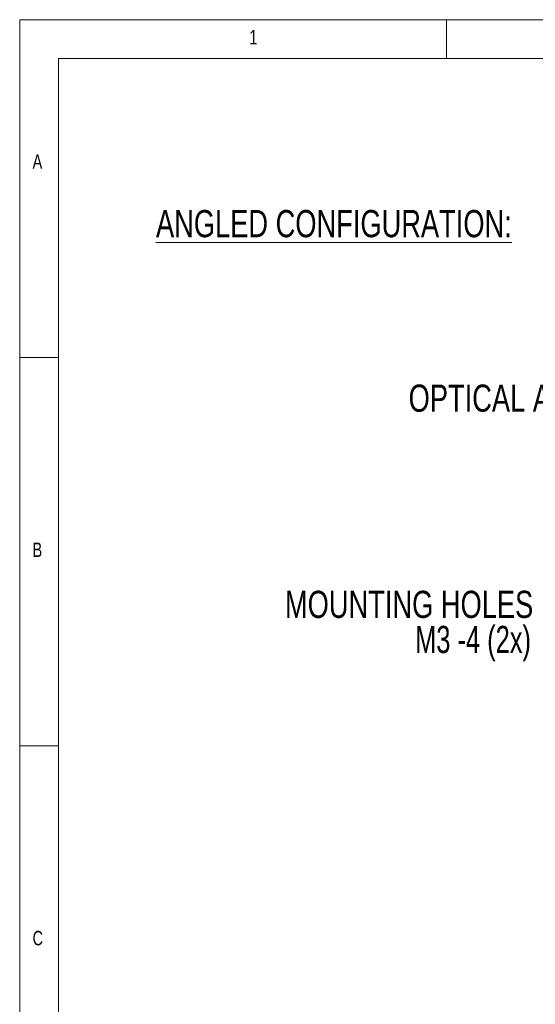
# Model space of a CAD drawing. Header units: millimetres. Extents: x 5 to 415, y 5 to 292.
# Tile 18 of 57: x 5 to 71, y 165 to 292. Entities that reach past the tile are written whole.
import ezdxf

# ---------------------------------------------------------------- set-up
doc = ezdxf.new("R2010")
doc.units = ezdxf.units.MM
doc.styles.add('SLDTEXTSTYLE0', font='TXT', dxfattribs={"width": 0.75})
doc.styles.add('SLDTEXTSTYLE2', font='TXT', dxfattribs={"width": 0.7})

# ---------------------------------------------------------------- blocks, each defined once
blk = doc.blocks.new('SW_NOTE_4')
at = {"color": 0, "linetype": 'Continuous', "lineweight": 0, "char_height": 3.5, "attachment_point": 3}
for s, insert, style in [('MOUNTING HOLES', (-0.74, 6.38), 'SLDTEXTSTYLE0'), ('M3 -4 (2x)', (-1.03, 1.86), 'SLDTEXTSTYLE2')]:
    blk.add_mtext(s, dxfattribs=dict(at, insert=insert, style=style))
blk = doc.blocks.new('SW_NOTE_5')
at = {"color": 0, "linetype": 'Continuous', "lineweight": 0, "insert": (-30.66, 1.81), "char_height": 3.5, "attachment_point": 1, "style": 'SLDTEXTSTYLE0'}
blk.add_mtext('OPTICAL AXIS', dxfattribs=at)

msp = doc.modelspace()

# ---------------------------------------------------------------- linework, layer by layer
at = {"color": 7, "linetype": 'Continuous', "lineweight": 0}
for p, q in [((415, 292), (5, 292)), ((5, 292), (5, 5)), ((60, 287), (60, 292)), ((409.996, 287), (9.996, 287)), ((9.996, 287), (9.996, 10)), ((10, 248.5), (5, 248.5)), ((5, 198.5), (10, 198.5))]:
    msp.add_line(p, q, dxfattribs=at)

# ---------------------------------------------------------------- block references
for name, p in [('SW_NOTE_5', (85.762, 243.209)), ('SW_NOTE_4', (71.892, 212.087))]:
    msp.add_blockref(name, p, dxfattribs=at)

# ---------------------------------------------------------------- texts
at = {"color": 7, "linetype": 'Continuous', "lineweight": 0, "attachment_point": 1, "style": 'SLDTEXTSTYLE0'}
for s, insert, char_height in [('1', (34.583, 290.668), 1.852), ('A', (6.667, 274.668), 1.852), ('\\LANGLED CONFIGURATION:', (22.558, 267.493), 3.5), ('B', (6.667, 224.668), 1.852), ('C', (6.667, 174.668), 1.852)]:
    msp.add_mtext(s, dxfattribs=dict(at, insert=insert, char_height=char_height))

doc.saveas('drawing.dxf')
